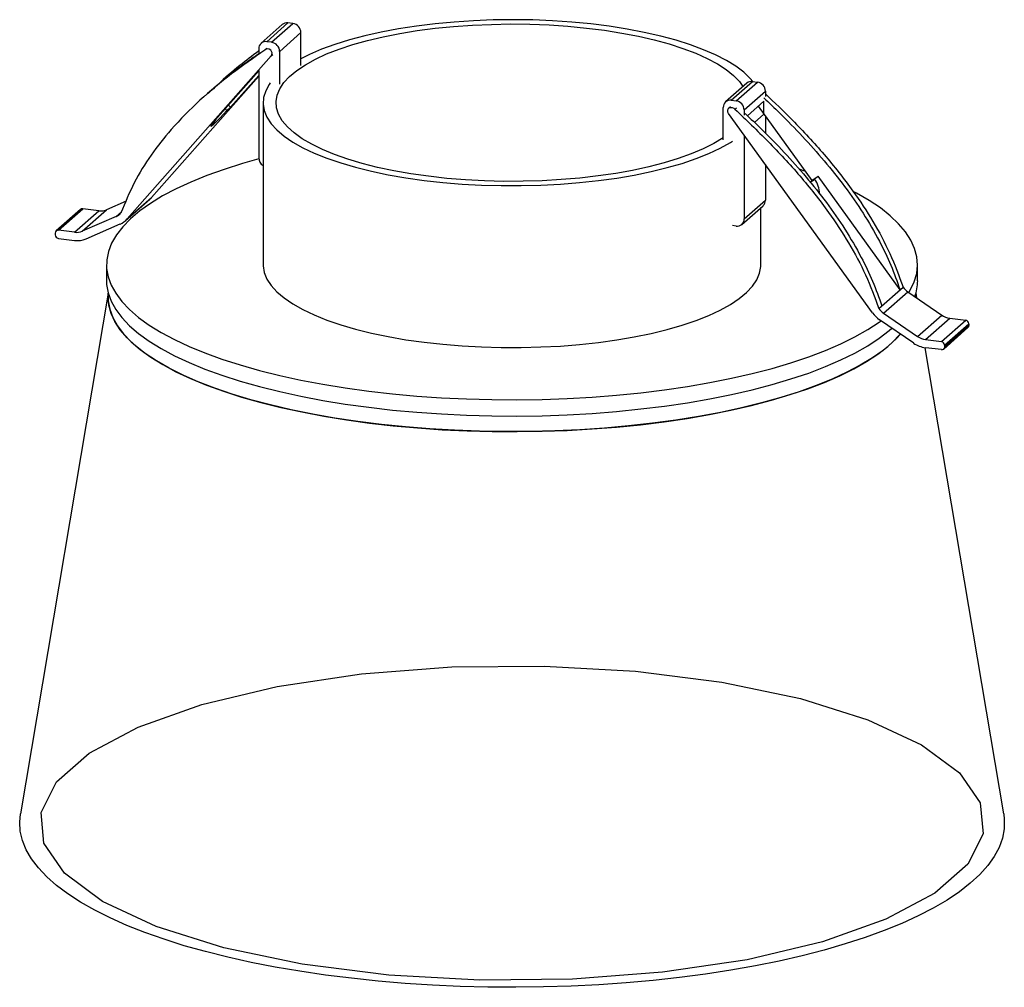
# Paper-space layout '_Dimétrica' of a CAD drawing. Header units: millimetres. Extents: x -103 to 12, y -110 to 3.
import ezdxf

# ---------------------------------------------------------------- set-up
doc = ezdxf.new("R2010")
doc.units = ezdxf.units.MM

psp = doc.layouts.new('_Dimétrica')

# ---------------------------------------------------------------- linework, layer by layer
at = {"color": 7, "linetype": 'Continuous', "lineweight": 25}
for p, q in [((-73.95, 0.24), (-71.47, 2.42)), ((-73.38, 0.17), (-70.9, 2.35)), ((-70.9, 2.35), (-71.47, 2.42)), ((-72.13, 2.23), (-74.61, 0.05)), ((-72.44, -0.89), (-69.97, 1.29)), ((-69.97, -2.52), (-69.97, 1.29)), ((-73.38, 0.17), (-73.95, 0.24)), ((-74.88, -0.59), (-74.88, -1.2)), ((-73.95, -0.54), (-74.12, -0.7)), ((-72.44, -4.7), (-72.44, -0.89)), ((-90.2, -20.4), (-73.43, -1.42)), ((-73.43, -1.42), (-73.25, -1.26)), ((-80.28, -9.26), (-74.88, -3.15)), ((-74.88, -3.11), (-74.88, -13.28)), ((-87.37, -17.9), (-74.88, -3.77)), ((-78.28, -3.54), (-78.63, -3.85)), ((-74.88, -3.68), (-78.17, -7.4)), ((-19.83, -6.58), (-17.35, -4.4)), ((-19.26, -6.65), (-16.78, -4.47)), ((-17.35, -4.4), (-16.78, -4.47)), ((-80.75, -5.73), (-81.1, -6.04)), ((-18.02, -4.59), (-20.49, -6.77)), ((-18.32, -7.71), (-15.85, -5.53)), ((-15.85, -5.53), (-15.85, -6.14)), ((-74.37, -6.87), (-74.37, -25.72)), ((-19.83, -6.58), (-19.26, -6.65)), ((-16.03, -6.7), (-17.94, -8.38)), ((-16.03, -8.2), (-16.03, -6.7)), ((-78.59, -7.77), (-78.8, -7.58)), ((-78.17, -7.4), (-78.59, -7.77)), ((-78.17, -7.4), (-78.42, -7.16)), ((-20.77, -11.21), (-20.77, -7.41)), ((-19.92, -7.35), (-20.1, -7.51)), ((-19.4, -7.63), (-19.23, -7.48)), ((-18.32, -7.71), (-18.32, -8.32)), ((-16.69, -7.28), (-10.44, -15.93)), ((-79.86, -8.89), (-80.28, -9.26)), ((-79.86, -8.89), (-79.91, -8.84)), ((-3.36, -31.34), (-20.13, -8.13)), ((-16.03, -8.2), (-17.12, -9.17)), ((-15.85, -8.45), (-15.85, -10.41)), ((-18.32, -10.63), (-18.32, -20.41)), ((-15.85, -14.06), (-15.85, -18.23)), ((-11.24, -14.83), (-11.92, -14.6)), ((-10.44, -15.93), (-10.64, -16.11)), ((-10.62, -16.14), (-10.14, -15.81)), ((-10.44, -15.93), (-9.71, -15.43)), ((-9.71, -15.43), (-10.14, -15.81)), ((-0.16, -28.66), (-9.71, -15.43)), ((-90.33, -18.35), (-92.61, -19.35)), ((-90.4, -20.6), (-87.58, -18.11)), ((-90.2, -20.4), (-87.37, -17.9)), ((-18.32, -20.41), (-15.85, -18.23)), ((-95.65, -19.31), (-98.48, -21.81)), ((-98.22, -21.73), (-95.39, -19.23)), ((-96.35, -21.96), (-93.52, -19.47)), ((-95.44, -21.84), (-92.61, -19.35)), ((-93.52, -19.47), (-95.39, -19.23)), ((-18.6, -21.04), (-16.12, -18.86)), ((-16.37, -25.72), (-16.37, -19.07)), ((-91.48, -20.11), (-95.44, -21.84)), ((-91.48, -20.11), (-90.87, -19.57)), ((-96.35, -21.96), (-98.22, -21.73)), ((-94.99, -22.72), (-91.02, -20.99)), ((-19.26, -21.24), (-19.67, -21.18)), ((-98.59, -22.06), (-98.59, -22.25)), ((-98.22, -22.67), (-96.35, -22.91)), ((-92.62, -25.72), (-92.62, -27.61)), ((1.88, -27.61), (1.88, -25.72)), ((-2.63, -30.84), (0.2, -28.34)), ((-92.44, -29.07), (-102.64, -89.71)), ((-92.44, -28.98), (-92.44, -29.49)), ((-2.08, -31.38), (0.75, -28.88)), ((0.75, -28.88), (4.71, -31.61)), ((1.71, -29.49), (1.71, -28.98)), ((1.79, -29.6), (1.71, -29.07)), ((-2.08, -31.38), (1.88, -34.1)), ((1.88, -34.1), (4.71, -31.61)), ((2.79, -34.46), (5.62, -31.96)), ((5.62, -31.96), (7.49, -32.2)), ((1.43, -34.87), (-2.54, -32.14)), ((4.66, -34.69), (7.49, -32.2)), ((4.92, -35.56), (7.75, -33.06)), ((5.03, -35.11), (7.86, -32.62)), ((5.03, -35.3), (7.86, -32.81)), ((7.86, -32.62), (7.86, -32.81)), ((11.91, -89.71), (2.77, -35.4)), ((2.79, -34.46), (4.66, -34.69)), ((4.66, -35.63), (2.79, -35.4)), ((5.03, -35.11), (5.03, -35.3))]:
    psp.add_line(p, q, dxfattribs=at)
at = {"color": 7, "linetype": 'Continuous', "lineweight": 25, "flags": 128}
for points in [[(-55.09, -15.44), (-57.15, -15.15), (-59.14, -14.8), (-61.03, -14.4), (-62.82, -13.95), (-64.5, -13.45), (-66.04, -12.91), (-67.45, -12.33), (-68.71, -11.71), (-69.82, -11.06), (-70.77, -10.38), (-71.54, -9.68), (-72.14, -8.96), (-72.56, -8.22), (-72.8, -7.48), (-72.86, -6.73), (-72.74, -5.99), (-72.43, -5.25), (-71.95, -4.52), (-71.28, -3.8), (-70.45, -3.11), (-69.44, -2.44), (-68.28, -1.8), (-66.97, -1.19), (-65.51, -0.63), (-63.91, -0.1), (-62.2, 0.38), (-60.37, 0.82), (-58.44, 1.2), (-56.42, 1.53), (-54.34, 1.8), (-52.19, 2.01), (-49.99, 2.17), (-47.77, 2.26), (-45.53, 2.3), (-43.28, 2.27), (-41.06, 2.19), (-38.86, 2.04), (-36.7, 1.83), (-34.6, 1.57), (-32.58, 1.25), (-30.63, 0.87), (-28.79, 0.45), (-27.06, -0.03), (-25.45, -0.55), (-23.97, -1.11), (-22.63, -1.71), (-21.44, -2.35), (-20.42, -3.01), (-19.56, -3.7), (-18.87, -4.41), (-18.46, -4.98)], [(-17.32, -4.4), (-17.62, -4.06), (-18.37, -3.33), (-19.3, -2.63), (-20.39, -1.95), (-21.65, -1.31), (-23.05, -0.7), (-24.59, -0.12), (-26.26, 0.41), (-28.05, 0.89), (-29.96, 1.32), (-31.96, 1.7), (-34.04, 2.03), (-36.2, 2.3), (-38.41, 2.52), (-40.67, 2.67), (-42.96, 2.77), (-45.27, 2.8), (-47.57, 2.77), (-49.86, 2.68), (-52.12, 2.53), (-54.34, 2.33), (-56.5, 2.06), (-58.6, 1.74), (-60.6, 1.36), (-62.52, 0.93), (-64.32, 0.45), (-66, -0.08), (-67.56, -0.64), (-68.97, -1.25), (-69.97, -1.75)], [(-73.53, -4.57), (-73.65, -4.74), (-74.07, -5.49), (-74.31, -6.26), (-74.36, -7.03), (-74.23, -7.79), (-73.92, -8.55), (-73.43, -9.31), (-72.76, -10.04), (-71.92, -10.76), (-70.9, -11.45), (-69.73, -12.11), (-68.41, -12.74), (-66.93, -13.33), (-65.32, -13.88), (-63.59, -14.39), (-61.74, -14.85), (-59.79, -15.25), (-57.74, -15.61), (-55.62, -15.91)], [(-78.59, -7.77), (-78.99, -8.21), (-79.41, -8.67), (-79.82, -9.08), (-80.15, -9.4), (-80.37, -9.59), (-80.45, -9.63), (-80.38, -9.52), (-80.18, -9.26), (-79.86, -8.89)], [(-20.13, -8.13), (-20.22, -7.96), (-20.23, -7.77), (-20.18, -7.6), (-20.06, -7.48), (-19.9, -7.41), (-19.72, -7.42), (-19.54, -7.5), (-19.4, -7.63)], [(-55.62, -15.91), (-53.43, -16.15), (-51.19, -16.34), (-48.92, -16.46), (-46.62, -16.52), (-44.31, -16.53), (-42.01, -16.47), (-39.74, -16.35), (-37.49, -16.17), (-35.3, -15.93), (-33.17, -15.64), (-31.12, -15.29), (-29.16, -14.88), (-27.3, -14.43), (-25.55, -13.93), (-23.93, -13.38), (-22.45, -12.79), (-21.11, -12.16), (-19.92, -11.51), (-19.67, -11.35)], [(-20.77, -10.96), (-20.77, -10.96), (-21.85, -11.62), (-23.09, -12.24), (-24.48, -12.83), (-26.01, -13.38), (-27.66, -13.88), (-29.44, -14.34), (-31.32, -14.75), (-33.29, -15.1), (-35.34, -15.4), (-37.46, -15.65), (-39.64, -15.83), (-41.85, -15.96), (-44.08, -16.02), (-46.33, -16.03), (-48.56, -15.97), (-50.78, -15.85), (-52.96, -15.68), (-55.09, -15.44)], [(-74.87, -13.42), (-76.78, -13.96), (-78.91, -14.63), (-80.92, -15.35), (-82.78, -16.11), (-84.51, -16.9), (-86.08, -17.73), (-87.49, -18.59), (-88.74, -19.47), (-89.82, -20.38), (-90.73, -21.32), (-91.46, -22.26), (-92.02, -23.23), (-92.39, -24.2), (-92.59, -25.18), (-92.6, -26.16), (-92.43, -27.13), (-92.07, -28.11), (-91.54, -29.07), (-90.82, -30.02), (-89.93, -30.95), (-88.87, -31.87), (-87.64, -32.76), (-86.25, -33.62), (-84.7, -34.45), (-82.99, -35.25), (-81.14, -36.01), (-79.16, -36.73), (-77.04, -37.41), (-74.8, -38.04), (-72.44, -38.63), (-69.98, -39.17), (-67.43, -39.65), (-64.79, -40.08), (-62.07, -40.46)], [(0.87, -28.97), (1.03, -28.7), (1.5, -27.73), (1.78, -26.76), (1.88, -25.78), (1.8, -24.8), (1.54, -23.83), (1.1, -22.86), (0.47, -21.9), (-0.33, -20.96), (-1.31, -20.03), (-2.45, -19.13), (-3.77, -18.25), (-5.24, -17.41), (-5.53, -17.25)], [(-74.37, -25.72), (-74.36, -25.88), (-74.23, -26.65), (-73.92, -27.41), (-73.43, -28.16), (-72.76, -28.9), (-71.92, -29.61), (-70.9, -30.3), (-69.73, -30.96), (-68.41, -31.59), (-66.93, -32.19), (-65.32, -32.74), (-63.59, -33.24), (-61.74, -33.7), (-59.79, -34.11), (-57.74, -34.47), (-55.62, -34.77)], [(-55.62, -34.77), (-53.43, -35.01), (-51.19, -35.19), (-48.92, -35.32), (-46.62, -35.38), (-44.31, -35.38), (-42.01, -35.32), (-39.74, -35.21), (-37.49, -35.03), (-35.3, -34.79), (-33.17, -34.49), (-31.12, -34.14), (-29.16, -33.74), (-27.3, -33.28), (-25.55, -32.78), (-23.93, -32.23), (-22.45, -31.65), (-21.11, -31.02), (-19.92, -30.36), (-18.9, -29.67), (-18.04, -28.96), (-17.36, -28.23), (-16.85, -27.48), (-16.52, -26.72), (-16.37, -25.95), (-16.37, -25.72)], [(-92.62, -27.61), (-92.6, -28.04), (-92.43, -29.02), (-92.07, -29.99), (-91.54, -30.95), (-90.82, -31.9), (-89.93, -32.84), (-88.87, -33.75), (-87.64, -34.64), (-86.25, -35.5), (-84.7, -36.34), (-82.99, -37.13), (-81.14, -37.9), (-79.16, -38.62), (-77.04, -39.3), (-74.8, -39.93), (-72.44, -40.52), (-69.98, -41.05), (-67.43, -41.54), (-64.79, -41.97), (-62.07, -42.34)], [(-92.44, -29.49), (-92.42, -29.94), (-92.24, -30.91), (-91.89, -31.88), (-91.35, -32.84), (-90.64, -33.79), (-89.75, -34.72), (-88.69, -35.63), (-87.46, -36.51), (-86.07, -37.37), (-84.53, -38.2), (-82.83, -39), (-80.98, -39.75), (-79, -40.47), (-76.89, -41.15), (-74.65, -41.78), (-72.3, -42.36), (-69.85, -42.89), (-67.31, -43.38), (-64.67, -43.8), (-61.97, -44.18)], [(-0.11, -33.81), (-0.17, -33.87), (-1.07, -34.8), (-2.14, -35.71), (-3.39, -36.59), (-4.79, -37.45), (-6.35, -38.27), (-8.07, -39.06), (-9.92, -39.82), (-11.92, -40.53), (-14.04, -41.2), (-16.29, -41.83), (-18.64, -42.41), (-21.1, -42.94), (-23.66, -43.42), (-26.3, -43.84), (-29.01, -44.21), (-31.78, -44.52), (-34.61, -44.77), (-37.48, -44.96), (-40.38, -45.1), (-43.3, -45.17), (-46.23, -45.18), (-49.15, -45.13), (-52.06, -45.02), (-54.95, -44.86), (-57.79, -44.63), (-60.59, -44.34), (-63.33, -44), (-66, -43.6), (-68.59, -43.14), (-71.09, -42.63), (-73.49, -42.07), (-75.78, -41.47), (-77.96, -40.81), (-80.01, -40.12), (-81.92, -39.38), (-83.69, -38.6), (-85.32, -37.79), (-86.79, -36.95), (-88.1, -36.07), (-89.24, -35.17), (-90.22, -34.25), (-91.02, -33.32), (-91.64, -32.36), (-92.09, -31.4), (-92.35, -30.43), (-92.43, -29.45), (-92.42, -29.06)], [(1.7, -29.54), (1.7, -29.54), (1.71, -29.49)], [(-62.07, -40.46), (-59.29, -40.77), (-56.46, -41.03), (-53.58, -41.23), (-50.67, -41.37), (-47.74, -41.45), (-44.8, -41.47), (-41.87, -41.43), (-38.95, -41.33), (-36.05, -41.16), (-33.19, -40.94), (-30.37, -40.66), (-27.61, -40.32), (-24.93, -39.92), (-22.32, -39.47), (-19.8, -38.97), (-17.38, -38.41), (-15.06, -37.81), (-12.87, -37.16), (-10.8, -36.46), (-8.86, -35.72), (-7.07, -34.95), (-5.42, -34.14), (-3.93, -33.29), (-2.6, -32.42), (-2.37, -32.26)], [(-62.07, -42.34), (-59.29, -42.66), (-56.46, -42.92), (-53.58, -43.12), (-50.67, -43.26), (-47.74, -43.34), (-44.8, -43.36), (-41.87, -43.32), (-38.95, -43.21), (-36.05, -43.05), (-33.19, -42.83), (-30.37, -42.54), (-27.61, -42.2), (-24.93, -41.81), (-22.32, -41.36), (-19.8, -40.85), (-17.38, -40.3), (-15.06, -39.69), (-12.87, -39.04), (-10.8, -38.35), (-8.86, -37.61), (-7.07, -36.83), (-5.42, -36.02), (-3.93, -35.18), (-2.6, -34.3), (-1.43, -33.41), (-1.11, -33.12)], [(-61.97, -44.18), (-59.2, -44.49), (-56.37, -44.75), (-53.51, -44.95), (-50.61, -45.09), (-47.69, -45.17), (-44.76, -45.18), (-41.84, -45.14), (-38.93, -45.04), (-36.04, -44.87), (-33.19, -44.65), (-30.39, -44.37), (-27.64, -44.03), (-24.97, -43.63), (-22.37, -43.18), (-19.86, -42.68), (-17.45, -42.13), (-15.15, -41.52), (-12.96, -40.87), (-10.9, -40.18), (-8.98, -39.45), (-7.19, -38.67), (-5.55, -37.86), (-4.07, -37.02), (-2.74, -36.15), (-1.58, -35.26), (-0.59, -34.34), (-0.11, -33.81)], [(11.91, -89.71), (11.98, -90.36), (11.96, -91.45), (11.76, -92.53), (11.37, -93.6), (10.8, -94.67), (10.05, -95.72), (9.12, -96.76), (8.02, -97.77), (6.75, -98.77), (5.31, -99.74), (3.7, -100.68), (1.94, -101.59), (0.03, -102.46), (-2.02, -103.3), (-4.22, -104.1), (-6.55, -104.85), (-9, -105.56), (-11.56, -106.23), (-14.24, -106.84), (-17.02, -107.4), (-19.88, -107.91), (-22.83, -108.36), (-25.85, -108.76), (-28.94, -109.1), (-32.07, -109.38), (-35.25, -109.6), (-38.46, -109.76), (-41.69, -109.86), (-44.94, -109.9), (-48.18, -109.87), (-51.42, -109.79), (-54.64, -109.65), (-57.83, -109.44), (-60.97, -109.18), (-64.07, -108.85), (-67.11, -108.47), (-70.08, -108.03), (-72.97, -107.54), (-75.77, -106.99), (-78.47, -106.39), (-81.07, -105.74), (-83.55, -105.05), (-85.91, -104.3), (-88.14, -103.52), (-90.24, -102.69), (-92.19, -101.82), (-93.99, -100.92), (-95.63, -99.99), (-97.11, -99.03), (-98.43, -98.04), (-99.58, -97.03), (-100.55, -95.99), (-101.35, -94.94), (-101.97, -93.88), (-102.4, -92.81), (-102.66, -91.73), (-102.73, -90.65), (-102.64, -89.71)]]:
    psp.add_lwpolyline(points, dxfattribs=at)
at = {"color": 7, "linetype": 'Continuous', "flags": 128}
psp.add_lwpolyline([(-1.82, -101.98), (-9.21, -104.59), (-17.99, -106.68), (-27.83, -108.15), (-38.33, -108.96), (-49.11, -109.07), (-59.74, -108.47), (-69.82, -107.2), (-78.96, -105.29), (-86.81, -102.83), (-93.07, -99.9), (-97.49, -96.62), (-99.91, -93.12), (-100.24, -89.53), (-98.45, -85.98), (-94.63, -82.62), (-88.91, -79.58), (-81.52, -76.96), (-72.74, -74.88), (-62.91, -73.4), (-52.4, -72.59), (-41.62, -72.49), (-30.99, -73.08), (-20.91, -74.36), (-11.77, -76.26), (-3.92, -78.73), (2.34, -81.65), (6.76, -84.93), (9.18, -88.43), (9.51, -92.02), (7.72, -95.57), (3.9, -98.93), (-1.82, -101.98)], dxfattribs=at)
at = {"color": 7, "linetype": 'Continuous', "lineweight": 25}
for centre, radius, start, end in [((-71.59, 1.6), 0.834, 81.8416, 130.6612), ((-71.06, 1.27), 1.09, 1.0587, 81.7605), ((-74.07, -0.57), 0.814, 81.3986, 181.4206), ((-73.53, -0.91), 1.09, 1.0587, 81.7605), ((-73.83, -1.11), 0.502, 322.6161, 131.314), ((-17.47, -5.22), 0.834, 81.8416, 130.6612), ((-16.94, -5.55), 1.09, 1.0587, 81.7605), ((-19.95, -7.39), 0.814, 81.3986, 181.4206), ((-19.42, -7.73), 1.09, 1.0587, 81.7605), ((-73.79, -13.26), 1.09, 181.0967, 238.1719), ((-11.98, -17.38), 2.43, 358.0252, 40.4781), ((-89.12, -16.35), 2.34, 311.4112, 318.5424), ((-16.68, -18.24), 0.834, 312.158, 0.9777), ((-95.44, -19.56), 0.333, 81.8416, 130.6612), ((-93.29, -17.75), 1.73, 262.3634, 293.1109), ((-92.1, -18.68), 1.56, 293.4562, 318.5083), ((-91.96, -18.84), 2.35, 293.4562, 318.5083), ((-19.14, -20.43), 0.814, 261.3986, 1.4206), ((-98.27, -22.05), 0.326, 81.3986, 181.4206), ((-98.15, -22.24), 0.437, 181.0587, 261.7605), ((-96.12, -20.25), 1.73, 262.3634, 293.1109), ((-96.01, -20.33), 2.6, 262.3634, 293.1109), ((2.03, -27.02), 2.26, 215.8361, 235.4358), ((-3.57, -27.6), 5.46, 340.2316, 359.8799), ((-0.8, -29.52), 2.26, 215.8361, 235.4358), ((-0.62, -29.35), 3.39, 215.8361, 235.4358), ((5.89, -29.91), 2.07, 235.1654, 262.4378), ((7.42, -32.63), 0.437, 1.0587, 81.7605), ((7.53, -32.81), 0.333, 312.158, 0.9777), ((3.07, -32.4), 2.07, 235.1654, 262.4378), ((3.2, -32.32), 3.11, 235.1654, 262.4378), ((4.59, -35.12), 0.437, 1.0587, 81.7605), ((4.71, -35.31), 0.326, 261.3986, 1.4206)]:
    psp.add_arc(centre, radius, start, end, dxfattribs=at)
for points, knots in [([(-74.16, -0.73), (-75.46, -1.64), (-78.09, -3.47), (-81.77, -6.53), (-84.92, -9.69), (-87.46, -12.92), (-89.48, -16.14), (-90.44, -18.52), (-90.93, -19.71)], [0, 0, 0, 0, 0.186157, 0.373457, 0.560296, 0.706498, 0.852647, 1, 1, 1, 1]), ([(-74.88, -0.84), (-75.62, -1.4), (-77.25, -2.65), (-78.89, -4.01), (-79.73, -4.87), (-79.79, -4.92)], [0, 0, 0, 0, 0.435694, 0.961788, 1, 1, 1, 1]), ([(-74.88, -1.18), (-75.44, -1.57), (-76.92, -2.6), (-78.89, -4.11), (-80.23, -5.3), (-80.73, -5.74)], [0, 0, 0, 0, 0.274353, 0.726813, 1, 1, 1, 1]), ([(-16.03, -6.3), (-15.41, -6.89), (-13.87, -8.35), (-11.51, -10.79), (-8.97, -13.62), (-6.59, -16.6), (-4.42, -19.72), (-2.63, -22.79), (-1.19, -25.78), (-0.5, -27.7), (-0.16, -28.66)], [0, 0, 0, 0, 0.092322, 0.22908, 0.36605, 0.502985, 0.639542, 0.776044, 0.888033, 1, 1, 1, 1]), ([(-15.85, -5.84), (-14.79, -6.85), (-12.41, -9.11), (-8.96, -12.86), (-5.82, -16.8), (-3.27, -20.67), (-1.26, -24.41), (-0.29, -27.03), (0.2, -28.34)], [0, 0, 0, 0, 0.156839, 0.350886, 0.544457, 0.695924, 0.847339, 1, 1, 1, 1]), ([(-19.4, -7.63), (-18.1, -8.87), (-15.48, -11.36), (-11.79, -15.35), (-8.65, -19.3), (-6.1, -23.17), (-4.08, -26.9), (-3.12, -29.52), (-2.63, -30.84)], [0, 0, 0, 0, 0.186157, 0.373457, 0.560296, 0.706498, 0.852647, 1, 1, 1, 1]), ([(-18.21, -8.13), (-17.57, -8.73), (-16.01, -10.2), (-13.63, -12.66), (-11.09, -15.5), (-8.71, -18.47), (-6.54, -21.59), (-4.75, -24.66), (-3.31, -27.65), (-2.62, -29.57), (-2.28, -30.53)], [0, 0, 0, 0, 0.094608, 0.231021, 0.367647, 0.504237, 0.640449, 0.776608, 0.888315, 1, 1, 1, 1])]:
    psp.add_open_spline(points, degree=3, knots=knots, dxfattribs=at)

doc.saveas('drawing.dxf')
